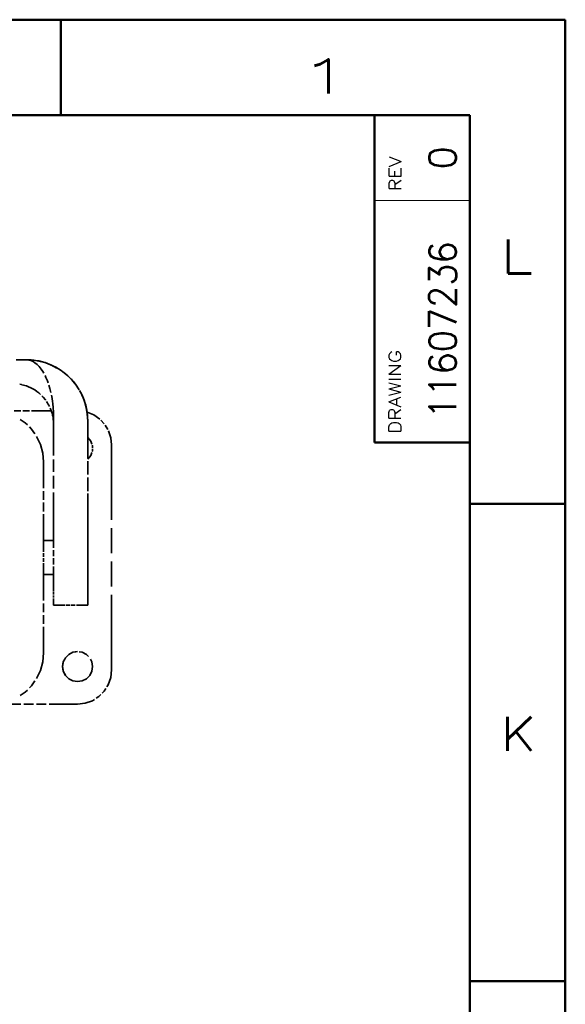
# Model space of a CAD drawing. Header units: millimetres. Extents: x 0 to 1189, y 0 to 841.
# Tile 84 of 84: x 1109 to 1189, y 697 to 841. Entities that reach past the tile are written whole.
import ezdxf

# ---------------------------------------------------------------- set-up
doc = ezdxf.new("R2010")
doc.units = ezdxf.units.MM
doc.layers.add('1', color=7, linetype='Continuous')
doc.styles.add('pwfont', font='simplex.shx')

msp = doc.modelspace()

# ---------------------------------------------------------------- linework, layer by layer
at = {"layer": '1', "color": 7, "linetype": 'Continuous', "lineweight": 50}
for p, q in [((0, 841), (1189, 841)), ((1115, 827), (1115, 841)), ((1189, 0), (1189, 841)), ((14, 827), (1175, 827)), ((1161, 827), (1175, 827)), ((1161, 827), (1161, 779.02)), ((1175, 827), (1175, 779.02)), ((1175, 14), (1175, 827)), ((1161, 779), (1175, 779)), ((1175, 770), (1189, 770)), ((1175, 700), (1189, 700))]:
    msp.add_line(p, q, dxfattribs=at)
at = {"layer": '1', "color": 113, "linetype": 'Continuous', "lineweight": 13}
msp.add_line((1161, 814.5), (1175, 814.5), dxfattribs=at)
at = {"layer": '1', "color": 3, "linetype": 'Continuous', "lineweight": 35}
for p, q in [((1108.43, 791.14), (1109.93, 791.14)), ((1110.3, 791.12), (1109.93, 791.14)), ((1109.93, 791.14), (1110.85, 791.09)), ((1110.6, 791.01), (1109.93, 791.14)), ((1110.46, 791.11), (1110.34, 791.11)), ((1110.62, 791.1), (1110.5, 791.1)), ((1110.9, 790.87), (1110.6, 791.01)), ((1111.03, 791.07), (1110.66, 791.09)), ((1110.85, 791.09), (1111.76, 790.95)), ((1111.19, 790.69), (1110.9, 790.87)), ((1112.69, 790.71), (1111.03, 791.07)), ((1111.51, 790.44), (1111.19, 790.69)), ((1111.81, 790.13), (1111.51, 790.44)), ((1111.76, 790.95), (1112.65, 790.72)), ((1112.1, 789.77), (1111.81, 790.13)), ((1112.65, 790.72), (1113.53, 790.39)), ((1114.26, 790.03), (1112.69, 790.71)), ((1113.53, 790.39), (1114.41, 789.9)), ((1115.05, 789.54), (1114.26, 790.03)), ((1112.35, 789.4), (1112.1, 789.77)), ((1112.5, 789.14), (1112.35, 789.4)), ((1112.8, 788.54), (1112.67, 788.8)), ((1113.01, 788.04), (1112.8, 788.54)), ((1114.87, 789.64), (1115.05, 789.54)), ((1115.05, 789.54), (1115.54, 789.18)), ((1116.01, 788.78), (1115.44, 789.24)), ((1115.54, 789.18), (1116, 788.78)), ((1116, 788.78), (1116.11, 788.68)), ((1116.5, 788.27), (1116.01, 788.78)), ((1109.2, 787.49), (1108.98, 787.54)), ((1109.93, 787.3), (1109.27, 787.47)), ((1109.93, 787.3), (1110.86, 786.88)), ((1113.11, 787.76), (1113.01, 788.04)), ((1113.37, 786.94), (1113.23, 787.4)), ((1113.52, 786.35), (1113.37, 786.94)), ((1116.48, 788.31), (1116.76, 788.01)), ((1116.76, 788.01), (1117.05, 787.64)), ((1117.25, 787.38), (1116.83, 787.92)), ((1117.05, 787.64), (1117.34, 787.26)), ((1117.67, 786.74), (1117.25, 787.38)), ((1117.34, 787.26), (1117.45, 787.08)), ((1110.86, 786.88), (1111.16, 786.7)), ((1111.16, 786.7), (1111.45, 786.5)), ((1111.45, 786.5), (1111.74, 786.28)), ((1111.74, 786.28), (1112.02, 786.03)), ((1112.21, 785.84), (1112.4, 785.65)), ((1112.4, 785.65), (1112.71, 785.27)), ((1113.53, 786.31), (1113.52, 786.35)), ((1113.65, 785.72), (1113.61, 785.94)), ((1113.76, 785.05), (1113.65, 785.72)), ((1117.72, 786.64), (1117.86, 786.4)), ((1117.86, 786.4), (1118.09, 785.93)), ((1118.06, 786.01), (1117.9, 786.31)), ((1118.4, 785.21), (1118.06, 786.01)), ((1118.09, 785.93), (1118.3, 785.44)), ((1112.71, 785.27), (1112.75, 785.21)), ((1112.9, 784.99), (1112.99, 784.87)), ((1112.99, 784.87), (1113.1, 784.68)), ((1113.1, 784.68), (1113.21, 784.48)), ((1113.21, 784.48), (1113.31, 784.28)), ((1113.81, 784.68), (1113.76, 785.05)), ((1113.86, 784.14), (1113.81, 784.68)), ((1113.91, 783.43), (1113.86, 784.14)), ((1118.3, 785.44), (1118.51, 784.87)), ((1118.51, 784.86), (1118.4, 785.21)), ((1118.51, 784.87), (1118.71, 784.13)), ((1118.63, 784.45), (1118.51, 784.86)), ((1118.75, 783.97), (1118.63, 784.45)), ((1118.71, 784.13), (1118.87, 783.22)), ((1108.14, 783.64), (1109.1, 783.64)), ((1109.42, 783.64), (1110.38, 783.64)), ((1110.7, 783.64), (1113.58, 783.64)), ((1113.43, 784.03), (1113.52, 783.8)), ((1113.52, 783.8), (1113.62, 783.54)), ((1113.62, 783.54), (1113.7, 783.28)), ((1113.7, 783.28), (1113.77, 783)), ((1113.77, 783), (1113.8, 782.85)), ((1113.8, 782.85), (1113.84, 782.67)), ((1113.84, 782.67), (1113.87, 782.46)), ((1113.93, 782.56), (1113.91, 783.43)), ((1118.84, 783.43), (1118.75, 783.97)), ((1118.84, 783.44), (1119.83, 783.03)), ((1118.84, 783.44), (1119.83, 783.03)), ((1118.91, 782.82), (1118.84, 783.43)), ((1118.87, 783.22), (1118.93, 782.14)), ((1118.93, 782.14), (1118.91, 782.82)), ((1119.83, 783.03), (1120.71, 782.42)), ((1119.83, 783.03), (1120.71, 782.42)), ((1109.76, 781.88), (1109.04, 782.38)), ((1110.07, 781.58), (1109.76, 781.88)), ((1110.68, 780.96), (1110.37, 781.27)), ((1113.87, 782.46), (1113.92, 782)), ((1113.92, 782), (1113.93, 781.64)), ((1113.93, 782.56), (1113.93, 777.11)), ((1118.93, 782.14), (1118.93, 776.71)), ((1118.93, 776.83), (1118.93, 782.14)), ((1120.87, 782.25), (1121.36, 781.72)), ((1120.87, 782.25), (1121.36, 781.72)), ((1121.5, 781.54), (1121.86, 780.92)), ((1121.5, 781.53), (1121.86, 780.92)), ((1111.18, 780.25), (1110.68, 780.96)), ((1111.99, 778.7), (1111.43, 779.89)), ((1119.38, 779.18), (1118.93, 779.75)), ((1121.99, 780.72), (1122.32, 779.7)), ((1121.99, 780.72), (1122.32, 779.7)), ((1112.32, 777.44), (1111.99, 778.7)), ((1119.53, 778.73), (1119.38, 779.18)), ((1119.61, 778.5), (1119.57, 778.6)), ((1119.61, 778.21), (1119.61, 778.5)), ((1122.32, 779.7), (1122.44, 778.64)), ((1122.32, 779.7), (1122.44, 778.64)), ((1122.44, 778.64), (1122.44, 767.64)), ((1122.44, 767.64), (1122.44, 778.64)), ((1112.44, 776.14), (1112.32, 777.44)), ((1118.94, 776.53), (1119.38, 777.1)), ((1119.38, 777.1), (1119.53, 777.55)), ((1119.57, 777.68), (1119.61, 777.78)), ((1119.61, 777.78), (1119.61, 778.07)), ((1112.44, 772.31), (1112.44, 776.14)), ((1113.93, 776.51), (1113.93, 774.69)), ((1118.93, 774.47), (1118.93, 776.24)), ((1118.94, 776.11), (1118.94, 774.3)), ((1113.93, 774.09), (1113.93, 772.27)), ((1118.93, 772.12), (1118.93, 773.88)), ((1118.94, 773.69), (1118.94, 771.88)), ((1112.44, 770.6), (1112.44, 771.88)), ((1113.93, 771.67), (1113.93, 766.22)), ((1118.93, 766.22), (1118.93, 771.53)), ((1118.94, 771.28), (1118.94, 765.85)), ((1112.44, 768.9), (1112.44, 770.18)), ((1112.44, 764.64), (1112.44, 768.47)), ((1113.93, 766.22), (1113.93, 763.53)), ((1118.93, 763.53), (1118.93, 766.22)), ((1118.94, 764.76), (1118.94, 765.85)), ((1122.44, 766.42), (1122.44, 762.75)), ((1122.44, 762.75), (1122.44, 766.42)), ((1112.43, 764.64), (1112.43, 764.54)), ((1112.93, 764.64), (1112.43, 764.64)), ((1112.43, 764.54), (1112.43, 764.24)), ((1112.43, 764.24), (1112.43, 763.78)), ((1113.15, 764.64), (1112.99, 764.64)), ((1113.38, 764.64), (1113.21, 764.64)), ((1113.93, 764.64), (1113.43, 764.64)), ((1118.93, 765.14), (1118.93, 765.04)), ((1118.93, 762.9), (1118.93, 765.14)), ((1118.93, 765.04), (1118.93, 764.74)), ((1118.93, 764.74), (1118.93, 764.26)), ((1118.93, 764.54), (1118.93, 764.64)), ((1118.93, 764.24), (1118.93, 764.54)), ((1118.93, 764.26), (1118.93, 764.14)), ((1118.93, 763.78), (1118.93, 764.24)), ((1118.93, 764.03), (1118.93, 763.7)), ((1118.94, 763.6), (1118.94, 764.76)), ((1112.43, 763.78), (1112.43, 763.18)), ((1112.43, 763.18), (1112.43, 762.97)), ((1112.43, 762.79), (1112.43, 762.5)), ((1112.43, 762.5), (1112.43, 762.23)), ((1113.93, 763.23), (1113.93, 762.33)), ((1118.93, 763.18), (1118.93, 763.78)), ((1118.93, 763.58), (1118.93, 763.25)), ((1118.93, 762.33), (1118.93, 763.23)), ((1118.93, 762.97), (1118.93, 763.18)), ((1118.93, 763.14), (1118.93, 762.92)), ((1118.93, 762.92), (1118.93, 762.14)), ((1118.93, 762.5), (1118.93, 762.79)), ((1118.93, 761.91), (1118.93, 762.65)), ((1118.93, 762.23), (1118.93, 762.5)), ((1118.94, 762.38), (1118.94, 763.6)), ((1118.94, 761.19), (1118.94, 762.38)), ((1112.43, 762.05), (1112.43, 761.78)), ((1112.43, 761.78), (1112.43, 761.49)), ((1112.43, 761.31), (1112.43, 761.1)), ((1112.43, 761.1), (1112.43, 760.5)), ((1113.93, 762.03), (1113.93, 761.13)), ((1118.93, 762.14), (1118.93, 760.47)), ((1118.93, 761.78), (1118.93, 762.05)), ((1118.93, 761.13), (1118.93, 762.03)), ((1118.93, 761.49), (1118.93, 761.78)), ((1118.93, 760.92), (1118.93, 761.66)), ((1118.93, 761.1), (1118.93, 761.31)), ((1118.93, 760.5), (1118.93, 761.1)), ((1122.44, 761.53), (1122.44, 757.86)), ((1122.44, 757.86), (1122.44, 761.53)), ((1112.43, 760.5), (1112.43, 760.04)), ((1112.43, 760.04), (1112.43, 759.74)), ((1112.43, 759.74), (1112.43, 759.64)), ((1112.43, 759.64), (1112.93, 759.64)), ((1112.44, 755.81), (1112.44, 759.64)), ((1112.99, 759.64), (1113.15, 759.64)), ((1113.21, 759.64), (1113.38, 759.64)), ((1113.43, 759.64), (1113.93, 759.64)), ((1113.93, 760.83), (1113.93, 758.14)), ((1118.93, 758.14), (1118.93, 760.83)), ((1118.93, 758.43), (1118.93, 760.67)), ((1118.93, 760.04), (1118.93, 760.5)), ((1118.93, 760.29), (1118.93, 759.73)), ((1118.93, 759.74), (1118.93, 760.04)), ((1118.93, 759.64), (1118.93, 759.74)), ((1118.93, 759.55), (1118.93, 758.99)), ((1118.94, 759.98), (1118.94, 760.67)), ((1118.94, 759.11), (1118.94, 759.98)), ((1113.93, 758.14), (1113.93, 757.36)), ((1118.93, 758.81), (1118.93, 757.14)), ((1118.93, 758.43), (1118.93, 757.46)), ((1118.93, 757.36), (1118.93, 758.14)), ((1118.94, 757.83), (1118.94, 758.59)), ((1113.93, 757.36), (1113.93, 757.14)), ((1113.93, 757.03), (1113.93, 756.7)), ((1118.93, 757.46), (1118.93, 756.62)), ((1118.93, 757.14), (1118.93, 757.36)), ((1118.93, 757.14), (1118.93, 756.47)), ((1118.93, 756.7), (1118.93, 757.03)), ((1118.93, 756.62), (1118.93, 755.96)), ((1118.94, 757.04), (1118.94, 757.83)), ((1122.44, 756.64), (1122.44, 745.64)), ((1122.44, 745.64), (1122.44, 756.64)), ((1112.44, 754.1), (1112.44, 755.38)), ((1113.93, 756.58), (1113.93, 756.25)), ((1113.93, 756.14), (1113.93, 756.02)), ((1113.93, 756.02), (1113.93, 755.54)), ((1113.93, 755.54), (1113.93, 755.24)), ((1113.93, 755.24), (1113.93, 755.14)), ((1118.93, 756.25), (1118.93, 756.58)), ((1118.93, 756.4), (1118.93, 756.37)), ((1118.93, 756.37), (1118.93, 756.18)), ((1118.93, 756.02), (1118.93, 756.14)), ((1118.93, 756.1), (1118.93, 755.88)), ((1118.93, 755.54), (1118.93, 756.02)), ((1118.93, 755.96), (1118.93, 755.48)), ((1118.93, 755.81), (1118.93, 755.73)), ((1118.93, 755.73), (1118.93, 755.29)), ((1118.93, 755.24), (1118.93, 755.54)), ((1118.93, 755.48), (1118.93, 755.21)), ((1118.93, 755.29), (1118.93, 755.14)), ((1118.93, 755.14), (1118.94, 755.29)), ((1118.93, 755.14), (1118.93, 755.24)), ((1118.93, 755.21), (1118.93, 755.14)), ((1118.94, 756.2), (1118.94, 756.52)), ((1118.94, 755.65), (1118.94, 756.2)), ((1118.94, 755.29), (1118.94, 755.65)), ((1113.93, 755.14), (1115.6, 755.14)), ((1115.78, 755.14), (1116.34, 755.14)), ((1116.52, 755.14), (1117.08, 755.14)), ((1117.26, 755.14), (1118.93, 755.14)), ((1112.44, 752.4), (1112.44, 753.68)), ((1112.44, 748.14), (1112.44, 751.97)), ((1112.32, 746.84), (1112.44, 748.14)), ((1116.76, 748.23), (1116.14, 747.92)), ((1116.15, 747.92), (1116.76, 748.23)), ((1116.76, 748.23), (1117.44, 748.34)), ((1117.19, 748.3), (1116.76, 748.23)), ((1118.12, 748.23), (1117.69, 748.3)), ((1118.73, 747.92), (1118.12, 748.23)), ((1111.99, 745.57), (1112.32, 746.84)), ((1115.35, 746.82), (1115.24, 746.14)), ((1115.26, 746.27), (1115.35, 746.82)), ((1115.55, 747.23), (1115.35, 746.82)), ((1115.35, 746.82), (1115.44, 747)), ((1115.55, 747.23), (1115.66, 747.43)), ((1115.66, 747.43), (1116.15, 747.92)), ((1116.14, 747.92), (1115.86, 747.63)), ((1119.02, 747.63), (1118.73, 747.92)), ((1119.53, 746.82), (1119.32, 747.23)), ((1119.64, 746.14), (1119.53, 746.82)), ((1111.43, 744.39), (1111.99, 745.57)), ((1115.24, 746.14), (1115.35, 745.46)), ((1115.35, 745.46), (1115.26, 746.01)), ((1115.35, 745.46), (1115.66, 744.85)), ((1115.44, 745.28), (1115.35, 745.46)), ((1119.22, 744.85), (1119.53, 745.46)), ((1119.53, 745.46), (1119.64, 746.14)), ((1122.44, 745.64), (1122.31, 744.53)), ((1122.44, 745.64), (1122.31, 744.53)), ((1110.68, 743.32), (1111.18, 744.03)), ((1115.66, 744.85), (1115.55, 745.05)), ((1115.66, 744.85), (1116.14, 744.36)), ((1116.15, 744.36), (1115.66, 744.85)), ((1116.14, 744.36), (1116.76, 744.05)), ((1116.76, 744.05), (1116.15, 744.36)), ((1116.76, 744.05), (1117.44, 743.94)), ((1117.44, 743.94), (1116.76, 744.05)), ((1117.44, 743.94), (1118.12, 744.05)), ((1118.12, 744.05), (1118.73, 744.36)), ((1118.73, 744.36), (1119.22, 744.85)), ((1122.31, 744.53), (1121.94, 743.47)), ((1122.31, 744.53), (1121.94, 743.47)), ((1109.04, 741.89), (1109.76, 742.39)), ((1109.76, 742.39), (1110.07, 742.7)), ((1110.37, 743.01), (1110.68, 743.32)), ((1121.35, 742.52), (1121.05, 742.23)), ((1121.35, 742.52), (1121.05, 742.23)), ((1121.59, 742.91), (1121.35, 742.52)), ((1121.59, 742.91), (1121.35, 742.52)), ((1121.94, 743.47), (1121.74, 743.15)), ((1121.94, 743.47), (1121.74, 743.15)), ((1118.55, 740.76), (1117.44, 740.64)), ((1118.55, 740.76), (1117.44, 740.64)), ((1119.61, 741.13), (1118.55, 740.76)), ((1119.61, 741.13), (1118.55, 740.76)), ((1119.92, 741.33), (1119.61, 741.13)), ((1119.92, 741.33), (1119.61, 741.13)), ((1120.56, 741.73), (1120.17, 741.49)), ((1120.55, 741.73), (1120.17, 741.49)), ((1120.85, 742.02), (1120.55, 741.73)), ((1120.85, 742.02), (1120.56, 741.73)), ((1109.1, 740.64), (1104.94, 740.64)), ((1110.96, 740.64), (1109.57, 740.64)), ((1112.81, 740.64), (1111.42, 740.64)), ((1117.44, 740.64), (1113.27, 740.64))]:
    msp.add_line(p, q, dxfattribs=at)

# ---------------------------------------------------------------- texts
at = {"layer": '1', "color": 3, "linetype": 'Continuous', "lineweight": 13, "char_height": 5, "attachment_point": 7, "line_spacing_factor": 0.903614, "style": 'pwfont'}
for s, insert in [('\\W1.9091;1', (1149.75, 830.18)), ('\\W1.3125;L', (1179.51, 803.78)), ('\\W1.1667;K', (1179.51, 733.78))]:
    msp.add_mtext(s, dxfattribs=dict(at, insert=insert))
at = {"layer": '1', "color": 30, "linetype": 'Continuous', "lineweight": 13, "char_height": 4, "attachment_point": 7, "rotation": 90, "line_spacing_factor": 0.903614, "style": 'pwfont'}
for s, insert in [('\\W0.9844;0', (1173, 819.06)), ('\\W0.9488;11607236', (1173.01, 782.47))]:
    msp.add_mtext(s, dxfattribs=dict(at, insert=insert))
at = {"layer": '1', "color": 113, "linetype": 'Continuous', "lineweight": 13, "char_height": 1.75, "attachment_point": 7, "rotation": 90, "line_spacing_factor": 0.903614, "style": 'pwfont'}
for s, insert in [('\\W1.1743;REV', (1164.9, 815.87)), ('\\W1.2081;DRAWING', (1164.88, 780.32))]:
    msp.add_mtext(s, dxfattribs=dict(at, insert=insert))

doc.saveas('drawing.dxf')
